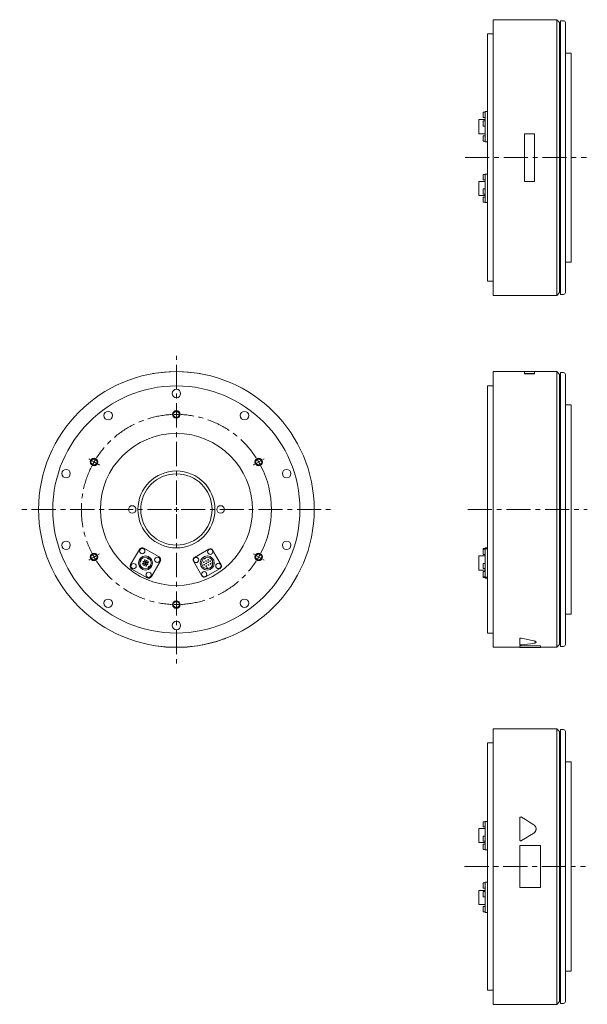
# Model space of a CAD drawing. Header units: millimetres. Extents: x 98 to 1416, y 60 to 1096.
# Tile 1 of 3: x 98 to 695, y 60 to 1096. Entities that reach past the tile are written whole.
import ezdxf

# ---------------------------------------------------------------- set-up
doc = ezdxf.new("R2010")
doc.units = ezdxf.units.MM
doc.header["$LTSCALE"] = 2
doc.linetypes.add('CENTERX2', pattern=[20.32, 12.7, -2.54, 2.54, -2.54])

# ---------------------------------------------------------------- blocks, each defined once
blk = doc.blocks.new('SW_CENTERMARKSYMBOL_1')
at = {"color": 6, "linetype": 'CENTERX2', "lineweight": 0}
for p, q in [((0, 5), (0, 161.5)), ((0, 105), (0, 106.5)), ((0, 100), (0, 102.5)), ((0, 100), (0, 97.5)), ((0, 95), (0, 93.5)), ((-90.9, 52.5), (-92.2, 53.2)), ((-86.6, 50), (-88.8, 51.2)), ((-86.6, 50), (-84.4, 48.8)), ((-82.3, 47.5), (-81, 46.7)), ((82.3, 47.5), (81, 46.7)), ((86.6, 50), (84.4, 48.8)), ((86.6, 50), (88.8, 51.2)), ((-5, 0), (-164.8, 0)), ((0, 0), (-2.5, 0)), ((0, 0), (0, 2.5)), ((0, 0), (0, -2.5)), ((0, 0), (2.5, 0)), ((5, 0), (162.2, 0)), ((0, -5), (0, -162.2)), ((-86.6, -50), (-88.8, -51.2)), ((-86.6, -50), (-84.4, -48.8)), ((-82.3, -47.5), (-81, -46.7)), ((82.3, -47.5), (81, -46.7)), ((86.6, -50), (84.4, -48.8)), ((86.6, -50), (88.8, -51.2)), ((-90.9, -52.5), (-92.2, -53.2)), ((0, -95), (0, -93.5)), ((0, -100), (0, -97.5)), ((0, -100), (0, -102.5)), ((0, -105), (0, -106.5))]:
    blk.add_line(p, q, dxfattribs=at)
at = {"color": 6, "linetype": 'Continuous', "lineweight": 0}
for p, q in [((90.9, 52.5), (92.2, 53.2)), ((90.9, -52.5), (92.2, -53.2))]:
    blk.add_line(p, q, dxfattribs=at)
at = {"color": 6, "linetype": 'CENTERX2', "lineweight": 0}
for start, end in [(92.8648, 147.1352), (90, 91.4324), (88.5676, 90), (32.8648, 87.1352), (148.5676, 150), (30, 31.4324), (152.8648, 207.1352), (150, 151.4324), (28.5676, 30), (208.5676, 210), (210, 211.4324), (328.5676, 330), (330, 331.4324), (212.8648, 267.1352), (272.8648, 327.1352), (268.5676, 270), (270, 271.4324)]:
    blk.add_arc((0, 0), 100, start, end, dxfattribs=at)
at = {"color": 6, "linetype": 'Continuous', "lineweight": 0}
blk.add_arc((0, 0), 100, 332.8648, 27.1352, dxfattribs=at)

msp = doc.modelspace()

# ---------------------------------------------------------------- linework, layer by layer
at = {"color": 7, "linetype": 'Continuous', "lineweight": 15}
for p, q in [((663.2, 1095.8), (596.2, 1095.8)), ((596.2, 805.8), (596.2, 1095.8)), ((666.2, 1092.8), (663.2, 1095.8)), ((663.2, 805.8), (663.2, 1095.8)), ((667.2, 1092.8), (666.2, 1092.8)), ((666.2, 808.8), (666.2, 1092.8)), ((670.2, 1094.8), (667.2, 1094.8)), ((667.2, 806.8), (667.2, 1094.8)), ((672.2, 1092.8), (672.2, 808.8)), ((596.2, 1080.8), (590.2, 1080.8)), ((590.2, 820.8), (590.2, 1080.8)), ((678.2, 1060.8), (672.2, 1060.8)), ((678.2, 840.8), (678.2, 1060.8)), ((587.8, 998.6), (585.8, 998.6)), ((585.8, 993.1), (585.8, 998.6)), ((590.2, 999.4), (587.8, 999.4)), ((587.8, 998.9), (587.8, 999.4)), ((587.8, 989.7), (587.8, 998.9)), ((587.8, 990.7), (581.1, 990.7)), ((581.1, 975.9), (581.1, 990.7)), ((585.8, 993.1), (587.8, 993.1)), ((587.8, 989.4), (585.8, 989.4)), ((585.8, 983.9), (585.8, 989.4)), ((587.8, 985), (587.8, 989.7)), ((587.8, 969), (587.8, 985)), ((581.1, 975.9), (587.8, 975.9)), ((585.8, 983.9), (587.8, 983.9)), ((629.2, 975.9), (629.2, 925.8)), ((639.7, 975.9), (629.2, 975.9)), ((639.7, 925.8), (639.7, 975.9)), ((587.8, 973.6), (585.8, 973.6)), ((585.8, 968.1), (585.8, 973.6)), ((585.8, 968.1), (587.8, 968.1)), ((587.8, 967.3), (587.8, 969)), ((587.8, 967.3), (590.2, 967.3)), ((587.8, 932.9), (585.8, 932.9)), ((585.8, 927.4), (585.8, 932.9)), ((590.2, 933.3), (587.8, 933.3)), ((587.8, 931.9), (587.8, 933.3)), ((587.8, 925.7), (581.1, 925.7)), ((581.1, 910.9), (581.1, 925.7)), ((585.8, 927.4), (587.8, 927.4)), ((587.8, 916.5), (587.8, 931.9)), ((629.2, 925.8), (639.7, 925.8)), ((587.8, 917.9), (585.8, 917.9)), ((585.8, 912.4), (585.8, 917.9)), ((585.8, 912.4), (587.8, 912.4)), ((587.8, 912.7), (587.8, 916.5)), ((587.8, 903.8), (587.8, 912.7)), ((581.1, 910.9), (587.8, 910.9)), ((587.8, 909.3), (585.8, 909.3)), ((585.8, 903.8), (585.8, 909.3)), ((585.8, 903.8), (587.8, 903.8)), ((587.8, 903.4), (587.8, 903.8)), ((587.8, 903.4), (590.2, 903.4)), ((672.2, 840.8), (678.2, 840.8)), ((590.2, 820.8), (596.2, 820.8)), ((663.2, 805.8), (666.2, 808.8)), ((666.2, 808.8), (667.2, 808.8)), ((596.2, 805.8), (663.2, 805.8)), ((667.2, 806.8), (670.2, 806.8)), ((629.2, 725.6), (596.2, 725.6)), ((596.2, 580.6), (596.2, 725.6)), ((639.7, 725.7), (629.2, 725.7)), ((629.2, 725.7), (629.2, 723.5)), ((639.7, 723.5), (639.7, 725.7)), ((663.2, 725.6), (639.7, 725.6)), ((666.2, 722.6), (663.2, 725.6)), ((663.2, 580.6), (663.2, 725.6)), ((238, 723.4), (237.9, 723.5)), ((288, 723.4), (288, 723.5)), ((629.2, 723.5), (639.7, 723.5)), ((629.2, 723.4), (629.2, 723.5)), ((629.2, 723.4), (639.7, 723.4)), ((639.7, 723.4), (639.7, 723.5)), ((667.2, 722.6), (666.2, 722.6)), ((666.2, 580.6), (666.2, 722.6)), ((670.2, 724.6), (667.2, 724.6)), ((667.2, 580.6), (667.2, 724.6)), ((672.2, 722.6), (672.2, 438.6)), ((596.2, 710.6), (590.2, 710.6)), ((590.2, 580.6), (590.2, 710.6)), ((678.2, 690.6), (672.2, 690.6)), ((678.2, 580.6), (678.2, 690.6)), ((590.2, 450.6), (590.2, 580.6)), ((596.2, 435.6), (596.2, 580.6)), ((663.2, 435.6), (663.2, 580.6)), ((666.2, 438.6), (666.2, 580.6)), ((667.2, 436.6), (667.2, 580.6)), ((678.2, 470.6), (678.2, 580.6)), ((224.1, 538.6), (214.9, 522.7)), ((244.8, 530.7), (228.8, 539.9)), ((297.3, 538.9), (281.9, 530)), ((587.8, 539.6), (585.8, 539.6)), ((585.8, 538.9), (585.8, 539.6)), ((587.8, 538.9), (585.8, 538.9)), ((585.8, 536.1), (585.8, 538.9)), ((590.2, 540.4), (587.8, 540.4)), ((587.8, 539.9), (587.8, 540.4)), ((587.8, 539.3), (587.8, 539.9)), ((590.2, 539.3), (587.8, 539.3)), ((587.8, 537.9), (587.8, 539.3)), ((232.8, 529.9), (232.4, 529.2)), ((232.4, 529.2), (233.7, 528.5)), ((233.7, 528.5), (234.1, 529.1)), ((291.8, 529.1), (292.2, 528.5)), ((292.2, 528.5), (293.5, 529.2)), ((293.5, 529.2), (293.1, 529.9)), ((310, 522.5), (301.1, 537.9)), ((587.8, 531.7), (581.1, 531.7)), ((581.1, 524.3), (581.1, 531.7)), ((585.8, 533.4), (585.8, 536.1)), ((585.8, 533.4), (587.8, 533.4)), ((587.8, 522.5), (587.8, 537.9)), ((216.1, 517.9), (232.1, 508.7)), ((224.6, 525.7), (225.3, 525.4)), ((225.8, 526.8), (225.1, 527.1)), ((225.3, 525.4), (225.8, 526.8)), ((230.1, 524.5), (227.4, 523.8)), ((227.5, 523.2), (230.2, 524)), ((229.4, 527.3), (230.1, 524.5)), ((230.7, 524.7), (229.9, 527.4)), ((230.2, 524), (231, 521.2)), ((233.4, 525.4), (230.7, 524.7)), ((230.8, 524.1), (233.5, 524.8)), ((231.6, 521.4), (230.8, 524.1)), ((234.4, 520.8), (233.2, 519.9)), ((233.2, 519.9), (233.7, 519.3)), ((234.9, 520.3), (234.4, 520.8)), ((236.9, 510), (246.1, 525.9)), ((280.9, 526.2), (289.8, 510.8)), ((293.6, 509.7), (309, 518.6)), ((294.7, 519.1), (294.7, 518.4)), ((296.2, 519.1), (294.7, 519.1)), ((296.2, 518.4), (296.2, 519.1)), ((300.7, 525.1), (300.7, 523.6)), ((301.4, 525.1), (300.7, 525.1)), ((300.7, 523.6), (301.4, 523.6)), ((581.1, 516.9), (581.1, 524.3)), ((587.8, 523.9), (585.8, 523.9)), ((585.8, 521.2), (585.8, 523.9)), ((585.8, 518.4), (585.8, 521.2)), ((585.8, 518.4), (587.8, 518.4)), ((587.8, 518.6), (587.8, 522.5)), ((587.8, 509.7), (587.8, 518.6)), ((581.1, 516.9), (587.8, 516.9)), ((587.8, 515.3), (585.8, 515.3)), ((585.8, 512.5), (585.8, 515.3)), ((585.8, 509.8), (585.8, 512.5)), ((585.8, 509.8), (587.8, 509.8)), ((585.8, 509.1), (585.8, 509.8)), ((585.8, 509.1), (587.8, 509.1)), ((587.8, 509.4), (587.8, 509.7)), ((587.8, 509.4), (590.2, 509.4)), ((587.8, 508.3), (587.8, 509.4)), ((587.8, 508.3), (590.2, 508.3)), ((672.2, 470.6), (678.2, 470.6)), ((590.2, 450.6), (596.2, 450.6)), ((241, 437.3), (240.9, 437.2)), ((285, 437.3), (285, 437.2)), ((596.2, 435.6), (624.2, 435.6)), ((624.2, 444.8), (624.2, 444.7)), ((624.2, 438.3), (624.2, 444.7)), ((624.2, 437.3), (646.2, 437.3)), ((624.2, 437.3), (624.2, 437.2)), ((624.2, 437.2), (646.2, 437.2)), ((624.2, 435.5), (624.2, 437.2)), ((624.2, 435.5), (646.2, 435.5)), ((646.2, 437.3), (646.2, 437.2)), ((646.2, 437.2), (646.2, 435.5)), ((646.2, 435.6), (663.2, 435.6)), ((663.2, 435.6), (666.2, 438.6)), ((666.2, 438.6), (667.2, 438.6)), ((667.2, 436.6), (670.2, 436.6)), ((663.2, 350), (596.2, 350)), ((596.2, 60), (596.2, 350)), ((666.2, 347), (663.2, 350)), ((663.2, 60), (663.2, 350)), ((667.2, 347), (666.2, 347)), ((666.2, 63), (666.2, 347)), ((670.2, 349), (667.2, 349)), ((667.2, 61), (667.2, 349)), ((672.2, 347), (672.2, 63)), ((596.2, 335), (590.2, 335)), ((590.2, 75), (590.2, 335)), ((678.2, 315), (672.2, 315)), ((678.2, 95), (678.2, 315)), ((587.8, 252.1), (585.8, 252.1)), ((585.8, 246.6), (585.8, 252.1)), ((590.2, 252.5), (587.8, 252.5)), ((587.8, 251.1), (587.8, 252.5)), ((587.8, 235.7), (587.8, 251.1)), ((624.2, 233.3), (624.2, 255.9)), ((587.8, 244.9), (581.1, 244.9)), ((581.1, 230.1), (581.1, 244.9)), ((585.8, 246.6), (587.8, 246.6)), ((581.1, 230.1), (587.8, 230.1)), ((587.8, 237.1), (585.8, 237.1)), ((585.8, 231.6), (585.8, 237.1)), ((585.8, 231.6), (587.8, 231.6)), ((587.8, 228.5), (585.8, 228.5)), ((585.8, 223), (585.8, 228.5)), ((587.8, 231.9), (587.8, 235.7)), ((587.8, 223), (587.8, 231.9)), ((624.2, 233.2), (624.2, 233.3)), ((585.8, 223), (587.8, 223)), ((587.8, 222.6), (587.8, 223)), ((587.8, 222.6), (590.2, 222.6)), ((624.2, 227.1), (646.2, 227.1)), ((624.2, 183), (624.2, 227.1)), ((646.2, 227.1), (646.2, 183)), ((587.8, 187.8), (585.8, 187.8)), ((585.8, 182.3), (585.8, 187.8)), ((590.2, 188.6), (587.8, 188.6)), ((587.8, 188.1), (587.8, 188.6)), ((587.8, 178.9), (587.8, 188.1)), ((587.8, 179.9), (581.1, 179.9)), ((581.1, 165.1), (581.1, 179.9)), ((585.8, 182.3), (587.8, 182.3)), ((587.8, 178.6), (585.8, 178.6)), ((585.8, 173.1), (585.8, 178.6)), ((587.8, 174.2), (587.8, 178.9)), ((646.2, 183), (624.2, 183)), ((585.8, 173.1), (587.8, 173.1)), ((587.8, 158.2), (587.8, 174.2)), ((581.1, 165.1), (587.8, 165.1)), ((587.8, 162.8), (585.8, 162.8)), ((585.8, 157.3), (585.8, 162.8)), ((585.8, 157.3), (587.8, 157.3)), ((587.8, 156.5), (587.8, 158.2)), ((587.8, 156.5), (590.2, 156.5)), ((672.2, 95), (678.2, 95)), ((590.2, 75), (596.2, 75)), ((663.2, 60), (666.2, 63)), ((666.2, 63), (667.2, 63)), ((596.2, 60), (663.2, 60)), ((667.2, 61), (670.2, 61))]:
    msp.add_line(p, q, dxfattribs=at)
at = {"color": 6, "linetype": 'CENTERX2', "lineweight": 0}
for p, q in [((566.8, 950.8), (694.4, 950.8)), ((569.6, 580.6), (695.3, 580.6)), ((566.2, 205), (693.3, 205))]:
    msp.add_line(p, q, dxfattribs=at)
at = {"color": 7, "linetype": 'Continuous', "lineweight": 15, "flags": 128}
for points in [[(626, 256.9), (630.3, 254.3), (634.6, 251.6), (639, 248.9)], [(639, 240.2), (634.7, 237.6), (630.4, 234.9), (626, 232.2)], [(639, 240.2), (634.7, 237.6), (630.4, 234.9), (626, 232.2)]]:
    msp.add_lwpolyline(points, dxfattribs=at)
at = {"color": 7, "linetype": 'Continuous', "lineweight": 15}
for centre, radius in [((263, 580.6), 145), ((263, 580.6), 130), ((263, 702.6), 4.5), ((191.3, 679.3), 4.5), ((334.7, 679.3), 4.5), ((263, 580.6), 80), ((146.9, 618.3), 4.5), ((379, 618.3), 4.5), ((263, 580.6), 40.5), ((263, 580.6), 37.5), ((216.5, 580.6), 4), ((309.5, 580.6), 4), ((146.9, 542.9), 4.5), ((227.1, 536.8), 2.75), ((298.6, 536.1), 2.75), ((379, 542.9), 4.5), ((230.5, 524.3), 7.4), ((230.5, 524.3), 6), ((242.9, 527.7), 2.75), ((283.7, 527.5), 2.75), ((295.5, 524.3), 7.4), ((295.5, 524.3), 6), ((218, 521), 2.75), ((228.3, 525.6), 0.4), ((229.2, 522.2), 0.4), ((231.7, 526.5), 0.4), ((232.6, 523.1), 0.4), ((292, 525.2), 0.35), ((292.2, 522.5), 0.35), ((294.2, 526.5), 0.35), ((294.4, 523.7), 0.35), ((294.5, 520.9), 0.35), ((296.4, 527.7), 0.35), ((296.5, 525), 0.35), ((296.7, 522.2), 0.35), ((298.7, 526.2), 0.35), ((298.9, 523.4), 0.35), ((307.2, 521.2), 2.75), ((233.8, 511.9), 2.75), ((292.3, 512.5), 2.75), ((191.3, 481.9), 4.5), ((334.7, 481.9), 4.5), ((263, 458.6), 4.5)]:
    msp.add_circle(centre, radius, dxfattribs=at)
at = {"color": 6, "linetype": 'Continuous', "lineweight": 15}
for centre in [(263, 680.6), (176.4, 630.6), (349.6, 630.6), (176.4, 530.6), (349.6, 530.6), (263, 480.6)]:
    msp.add_circle(centre, 4, dxfattribs=at)
for centre in [(263, 680.6), (176.4, 630.6), (349.6, 630.6), (176.4, 530.6), (349.6, 530.6), (263, 480.6)]:
    msp.add_circle(centre, 3.33)
at = {"color": 7, "linetype": 'Continuous', "lineweight": 15}
for centre, radius, start, end in [((670.2, 1092.8), 2, 0, 90), ((670.2, 808.8), 2, 270, 0), ((263, 580.6), 145.1, 80.0718, 99.9282), ((670.2, 722.6), 2, 0, 90), ((227.1, 536.9), 3.5, 60, 150), ((298.7, 536.5), 2.8, 30, 120), ((243, 527.7), 3.5, 330, 60), ((283.3, 527.6), 2.8, 120, 210), ((217.9, 521), 3.5, 150, 240), ((227.5, 523.5), 0.3, 105, 285), ((229.7, 527.3), 0.3, 15, 195), ((231.3, 521.3), 0.3, 195, 15), ((233.5, 525.1), 0.3, 285, 105), ((307.6, 521.1), 2.8, 300, 30), ((233.8, 511.8), 3.5, 240, 330), ((292.2, 512.2), 2.8, 210, 300), ((263, 580.6), 145.1, 261.2731, 278.7269), ((263, 580.6), 145.1, 281.2145, 290.5084), ((670.2, 438.6), 2, 270, 0), ((670.2, 347), 2, 0, 90), ((670.2, 63), 2, 270, 0)]:
    msp.add_arc(centre, radius, start, end, dxfattribs=at)
for centre, ratio, start_param, end_param in [((710.1, 580.6), 0.616389, 4.346917, 4.405226), ((710.1, 580.6), 0.616814, 4.346917, 4.405226), ((581.9, 580.6), 0.616814, 4.900942, 4.957302)]:
    msp.add_ellipse(centre, major_axis=(235.2, 0), ratio=ratio, start_param=start_param, end_param=end_param, dxfattribs=at)
for points, knots in [([(290, 438.1), (290, 438.1), (290, 438.1), (290.1, 438.1), (290.3, 438.1), (290.6, 438.2), (290.9, 438.2), (291.1, 438.3), (291.2, 438.3)], [0, 0, 0, 0, 0.087405, 0.269843, 0.452052, 0.634236, 0.816772, 1, 1, 1, 1]), ([(313.8, 444.7), (313.9, 444.8), (314.1, 444.8), (314.4, 444.9), (314.6, 445), (314.8, 445.1), (315, 445.2), (315, 445.2), (315, 445.2)], [0, 0, 0, 0, 0.180977, 0.362375, 0.543544, 0.724029, 0.905002, 1, 1, 1, 1]), ([(626, 445.2), (626, 445.2), (625.9, 445.2), (625.8, 445.2), (625.7, 445.3), (625.6, 445.3), (625.4, 445.3), (625.1, 445.3), (624.8, 445.2), (624.5, 445.1), (624.4, 445.1), (624.3, 445), (624.2, 444.9), (624.2, 444.9), (624.2, 444.8), (624.2, 444.8)], [0, 0, 0, 0, 0.042071, 0.083832, 0.125656, 0.18837, 0.250873, 0.375829, 0.500591, 0.624994, 0.749847, 0.812275, 0.875078, 0.937462, 1, 1, 1, 1]), ([(624.2, 444.7), (624.2, 444.8), (624.2, 444.8), (624.3, 444.8), (624.3, 444.9), (624.3, 444.9), (624.3, 444.9), (624.4, 445), (624.4, 445), (624.5, 445), (624.5, 445), (624.6, 445), (624.6, 445.1), (624.7, 445.1), (624.8, 445.1), (624.8, 445.1), (624.9, 445.1), (625, 445.1), (625, 445.2), (625.2, 445.2), (625.3, 445.2), (625.6, 445.2), (625.9, 445.1), (626, 445.1)], [0, 0, 0, 0, 0.125, 0.125, 0.1875, 0.1875, 0.25, 0.25, 0.3125, 0.3125, 0.375, 0.375, 0.4375, 0.4375, 0.5, 0.5, 0.5625, 0.5625, 0.625, 0.625, 0.75, 0.75, 1, 1, 1, 1]), ([(626, 438.1), (625.9, 438.1), (625.6, 438.1), (625.3, 438.1), (625.2, 438.1), (625, 438.1), (624.9, 438.1), (624.6, 438.1), (624.5, 438.1), (624.3, 438.2), (624.2, 438.2), (624.2, 438.3)], [0, 0, 0, 0, 0.25, 0.25, 0.375, 0.375, 0.5, 0.5, 0.75, 0.75, 1, 1, 1, 1]), ([(639, 442.4), (639.3, 442.3), (640, 442.2), (640.8, 441.8), (641.3, 441.5), (641.5, 441.2), (641.4, 441.1), (641.4, 441.1)], [0, 0, 0, 0, 0.248873, 0.498444, 0.748052, 0.996974, 1, 1, 1, 1]), ([(639, 442.3), (639.2, 442.3), (639.3, 442.2), (639.6, 442.2), (639.7, 442.1), (639.8, 442.1), (639.9, 442.1), (640.1, 442), (640.3, 442), (640.5, 441.9), (640.5, 441.8), (640.7, 441.8), (640.7, 441.8), (640.9, 441.7), (641, 441.6), (641.1, 441.5), (641.1, 441.5), (641.2, 441.4), (641.2, 441.4), (641.4, 441.3), (641.4, 441.1), (641.4, 441), (641.4, 440.9), (641.4, 440.8), (641.3, 440.8), (641.3, 440.7), (641.3, 440.7), (641.2, 440.6), (641.1, 440.5), (641, 440.5), (641, 440.4), (640.9, 440.4), (640.8, 440.4), (640.7, 440.3), (640.6, 440.2), (640.4, 440.2), (640.3, 440.1), (640.2, 440.1), (640.1, 440.1), (639.7, 440), (639.4, 439.9), (639, 439.9)], [0, 0, 0, 0, 0.0625, 0.0625, 0.09375, 0.09375, 0.125, 0.125, 0.1875, 0.1875, 0.21875, 0.21875, 0.25, 0.25, 0.3125, 0.3125, 0.34375, 0.34375, 0.375, 0.375, 0.5, 0.5, 0.5625, 0.5625, 0.59375, 0.59375, 0.625, 0.625, 0.6875, 0.6875, 0.71875, 0.71875, 0.75, 0.75, 0.8125, 0.8125, 0.84375, 0.84375, 0.875, 0.875, 1, 1, 1, 1]), ([(624.2, 255.9), (624.2, 256), (624.2, 256.1), (624.3, 256.2), (624.3, 256.3), (624.3, 256.4), (624.3, 256.4), (624.4, 256.5), (624.4, 256.6), (624.5, 256.6), (624.5, 256.7), (624.6, 256.8), (624.6, 256.8), (624.7, 256.9), (624.8, 256.9), (624.8, 256.9), (624.9, 257), (625, 257), (625, 257), (625.2, 257.1), (625.3, 257.1), (625.6, 257.1), (625.9, 257), (626, 256.9)], [0, 0, 0, 0, 0.125, 0.125, 0.1875, 0.1875, 0.25, 0.25, 0.3125, 0.3125, 0.375, 0.375, 0.4375, 0.4375, 0.5, 0.5, 0.5625, 0.5625, 0.625, 0.625, 0.75, 0.75, 1, 1, 1, 1]), ([(639, 248.9), (639.2, 248.8), (639.3, 248.7), (639.6, 248.5), (639.7, 248.4), (639.8, 248.3), (639.9, 248.2), (640.1, 247.9), (640.3, 247.8), (640.5, 247.5), (640.5, 247.4), (640.7, 247.2), (640.7, 247.1), (640.9, 246.9), (641, 246.7), (641.1, 246.4), (641.1, 246.3), (641.2, 246.1), (641.2, 246), (641.4, 245.4), (641.4, 245), (641.4, 244.4), (641.4, 244.2), (641.4, 243.8), (641.3, 243.7), (641.3, 243.5), (641.3, 243.4), (641.2, 243.1), (641.1, 242.9), (641, 242.6), (641, 242.5), (640.9, 242.3), (640.8, 242.2), (640.7, 241.9), (640.6, 241.7), (640.4, 241.5), (640.3, 241.4), (640.2, 241.2), (640.1, 241.1), (639.7, 240.7), (639.4, 240.5), (639, 240.2)], [0, 0, 0, 0, 0.0625, 0.0625, 0.09375, 0.09375, 0.125, 0.125, 0.1875, 0.1875, 0.21875, 0.21875, 0.25, 0.25, 0.3125, 0.3125, 0.34375, 0.34375, 0.375, 0.375, 0.5, 0.5, 0.5625, 0.5625, 0.59375, 0.59375, 0.625, 0.625, 0.6875, 0.6875, 0.71875, 0.71875, 0.75, 0.75, 0.8125, 0.8125, 0.84375, 0.84375, 0.875, 0.875, 1, 1, 1, 1]), ([(639, 240.2), (639, 240.2), (639.2, 240.3), (639.3, 240.5), (639.5, 240.6), (639.7, 240.7), (639.9, 240.9), (640.1, 241.1), (640.4, 241.5), (640.8, 242.1), (641.1, 242.7), (641.2, 243.2), (641.3, 243.7), (641.4, 244.1), (641.4, 244.4), (641.4, 244.6)], [0, 0, 0, 0, 0.041707, 0.083306, 0.124877, 0.166498, 0.20825, 0.25021, 0.374919, 0.500179, 0.625024, 0.750361, 0.833529, 0.916558, 1, 1, 1, 1]), ([(626, 232.2), (625.9, 232.1), (625.6, 232.1), (625.3, 232.1), (625.2, 232.1), (625, 232.1), (624.9, 232.2), (624.6, 232.3), (624.5, 232.5), (624.3, 232.8), (624.2, 233.1), (624.2, 233.3)], [0, 0, 0, 0, 0.25, 0.25, 0.375, 0.375, 0.5, 0.5, 0.75, 0.75, 1, 1, 1, 1]), ([(624.2, 233.2), (624.2, 233.2), (624.2, 233.1), (624.2, 233), (624.3, 232.9), (624.3, 232.8), (624.4, 232.6), (624.6, 232.4), (624.8, 232.2), (625.1, 232.1), (625.4, 232), (625.6, 232.1), (625.7, 232.1), (625.9, 232.1), (626, 232.2), (626, 232.2)], [0, 0, 0, 0, 0.041939, 0.0837, 0.125597, 0.188248, 0.250796, 0.375531, 0.500141, 0.625013, 0.749934, 0.812364, 0.875049, 0.937452, 1, 1, 1, 1])]:
    msp.add_open_spline(points, degree=3, knots=knots, dxfattribs=at)

# ---------------------------------------------------------------- block references
at = {"color": 7, "linetype": 'Continuous', "lineweight": 0}
msp.add_blockref('SW_CENTERMARKSYMBOL_1', (263, 580.6), dxfattribs=at)

doc.saveas('drawing.dxf')
